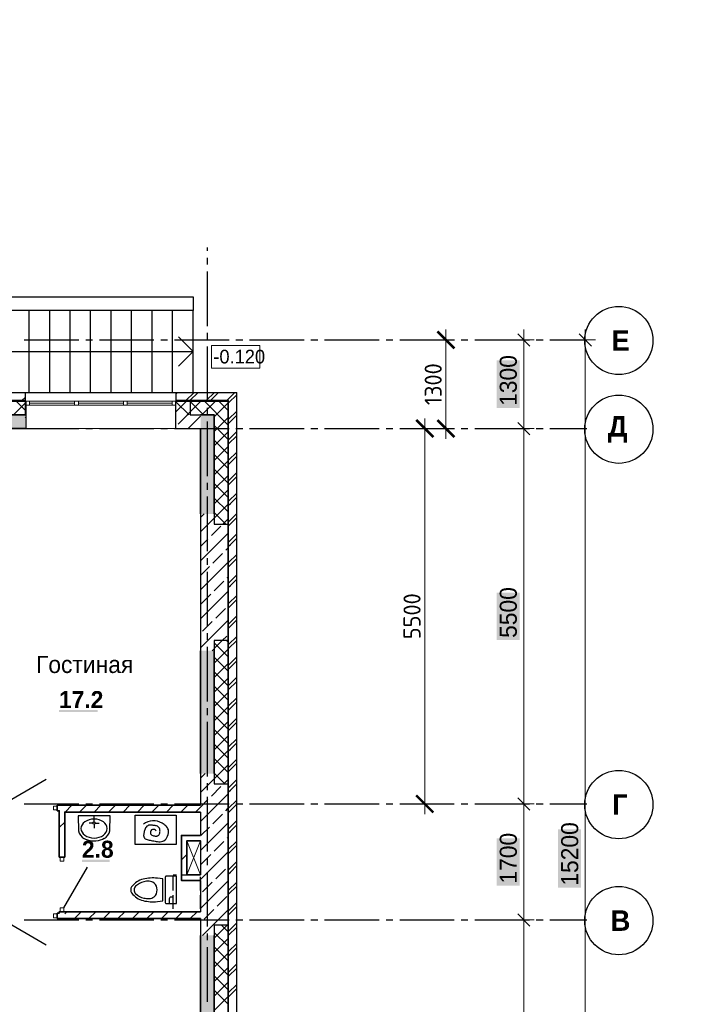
# Model space of a CAD drawing. Header units: millimetres. Extents: x 259029 to 2494469, y -731578 to -57567.
# Tile 234 of 252: x 525796 to 535839, y -607583 to -593156. Entities that reach past the tile are written whole.
import ezdxf
from ezdxf import colors
from ezdxf.entities.mleader import LeaderData, LeaderLine
from ezdxf.math import Vec2, Vec3

# ---------------------------------------------------------------- set-up
doc = ezdxf.new("R2010")
doc.units = ezdxf.units.MM
doc.layers.get('Defpoints').update_dxf_attribs({"color": 140})
for name, color, linetype in [('PDF _Геометрия', 7, 'Continuous'), ('PDF _Сплошная заливка', 7, 'Continuous'), ('PDF _Текст', 7, 'Continuous')]:
    doc.layers.add(name, color=color, linetype=linetype)
for name, color, linetype, lineweight in [('Выноски', 20, 'Continuous', 20), ('РАЗРЕЗЫ', 10, 'Continuous', 60), ('Символы 0.20', 1, 'Continuous', 20)]:
    doc.layers.add(name, color=color, linetype=linetype, lineweight=lineweight)
doc.styles.add('PDF Century Gothic', font='GOTHIC.TTF')
doc.styles.add('PDF Century Gothic Bold', font='GOTHICB.TTF')
doc.styles.add('ГОСТ', font='GOST_Common.ttf')
doc.dimstyles.new('ГОСТ', dxfattribs={"dimscale": 0, "dimtxt": 2.5, "dimasz": 2.5, "dimexe": 1.25, "dimexo": 0.625, "dimtad": 1, "dimdec": 0, "dimtxsty": 'ГОСТ', "dimblk": 'ARCHTICK', "dimcen": 2.5, "dimdle": 1.5, "dimclrd": 256, "dimclre": 256, "dimclrt": 256, "dimadec": 0, "dimazin": 0, "dimtfac": 1, "dimtdec": 0, "dimtmove": 1, "dimatfit": 3, "dimfxl": 2, "dimtfill": 1, "dimlwd": 0, "dimarcsym": 0})

# ---------------------------------------------------------------- blocks, each defined once
blk = doc.blocks.new('_ArchTick')
at = {"color": 0, "linetype": 'ByBlock', "const_width": 0.15}
blk.add_lwpolyline([(-0.5, -0.5), (0.5, 0.5)], dxfattribs=at)
blk = doc.blocks.new('*D106')
at = {"layer": 'Defpoints', "color": 0, "lineweight": -2, "transparency": 16777216}
for p in [(531363, -599147), (531730, -599147), (531363, -604647)]:
    blk.add_point(p, dxfattribs=at)
at = {"layer": 'РАЗРЕЗЫ', "lineweight": 0, "transparency": 16777216}
blk.add_line((531730, -604797), (531730, -598997), dxfattribs=at)
at = {"layer": 'РАЗРЕЗЫ', "lineweight": -2, "transparency": 16777216}
for p, q in [((531425, -599147), (531855, -599147)), ((531425, -604647), (531855, -604647))]:
    blk.add_line(p, q, dxfattribs=at)
at = {"layer": 'РАЗРЕЗЫ', "lineweight": 0, "transparency": 16777216, "xscale": 250, "yscale": 250, "zscale": 250}
for p, rotation in [((531730, -599147), 90), ((531730, -604647), 270)]:
    blk.add_blockref('_ArchTick', p, dxfattribs=dict(at, rotation=rotation))
at = {"layer": 'РАЗРЕЗЫ', "lineweight": 0, "transparency": 16777216, "insert": (531543, -601897), "char_height": 250, "attachment_point": 5, "rotation": 90, "style": 'ГОСТ', "bg_fill": 3, "box_fill_scale": 1.1, "bg_fill_color": 256, "bg_fill_true_color": 13158600, "bg_fill_transparency": 0}
blk.add_mtext('5500', dxfattribs=at)
blk = doc.blocks.new('*D107')
at = {"layer": 'Defpoints', "color": 0, "lineweight": -2, "transparency": 16777216}
for p in [(531855, -597847), (532040, -597847), (531855, -599147)]:
    blk.add_point(p, dxfattribs=at)
at = {"layer": 'РАЗРЕЗЫ', "lineweight": 0, "transparency": 16777216}
blk.add_line((532040, -599297), (532040, -597697), dxfattribs=at)
at = {"layer": 'РАЗРЕЗЫ', "lineweight": -2, "transparency": 16777216}
for p, q in [((531918, -597847), (532165, -597847)), ((531918, -599147), (532165, -599147))]:
    blk.add_line(p, q, dxfattribs=at)
at = {"layer": 'РАЗРЕЗЫ', "lineweight": 0, "transparency": 16777216, "xscale": 250, "yscale": 250, "zscale": 250}
for p, rotation in [((532040, -597847), 90), ((532040, -599147), 270)]:
    blk.add_blockref('_ArchTick', p, dxfattribs=dict(at, rotation=rotation))
at = {"layer": 'РАЗРЕЗЫ', "lineweight": 0, "transparency": 16777216, "insert": (531853, -598497), "char_height": 250, "attachment_point": 5, "rotation": 90, "style": 'ГОСТ', "bg_fill": 3, "box_fill_scale": 1.1, "bg_fill_color": 256, "bg_fill_true_color": 13158600, "bg_fill_transparency": 0}
blk.add_mtext('1300', dxfattribs=at)
blk = doc.blocks.new('_None')
blk = doc.blocks.new('ааапп')
at = {"layer": 'Символы 0.20'}
ml = blk.add_multileader_mtext('Standard', dxfattribs=at)
ml.set_content('2(л.6)', color=256, style='ГОСТ')
ml.set_leader_properties(color=256, linetype='ByLayer', lineweight=-1)
ml.set_arrow_properties(name='NONE')
ml.build(insert=Vec2(0, 0))
ml.multileader.update_dxf_attribs({"text_left_attachment_type": 6, "text_right_attachment_type": 6, "dogleg_length": 0.25, "arrow_head_size": 200, "scale": 100})
ctx = ml.context
ctx.base_point, ctx.scale, ctx.char_height, ctx.arrow_head_size, ctx.landing_gap_size, ctx.plane_origin = Vec3(614087, -580264.1), 100, 250, 200, 25, Vec3(615301.2, -582398.5)
ctx.left_attachment, ctx.right_attachment = 6, 6
notes = []
notes.append((ctx, [(0, (1, 1, 0), (614062, -580264.1), (1, 0), 25, [(0, [(613990.2, -580943.4)], 0, [])])]))
ctx.mtext.insert, ctx.mtext.width, ctx.mtext.flow_direction = Vec3(614112, -579964.1), 792.21, 5
ml = blk.add_multileader_mtext('Standard', dxfattribs=at)
ml.set_content('4(л.6)', color=256, style='ГОСТ')
ml.set_leader_properties(color=256, linetype='ByLayer', lineweight=-1)
ml.set_arrow_properties(name='NONE')
ml.build(insert=Vec2(0, 0))
ml.multileader.update_dxf_attribs({"text_left_attachment_type": 6, "text_right_attachment_type": 6, "dogleg_length": 0.25, "arrow_head_size": 200, "scale": 100})
ctx = ml.context
ctx.base_point, ctx.scale, ctx.char_height, ctx.arrow_head_size, ctx.landing_gap_size, ctx.plane_origin = Vec3(611257.3, -581853.8), 100, 250, 200, 25, Vec3(612471.5, -584006.4)
ctx.left_attachment, ctx.right_attachment = 6, 6
notes.append((ctx, [(0, (1, 1, 0), (611232.3, -581853.8), (1, 0), 25, [(0, [(611050.1, -582506.1)], 0, [])])]))
ctx.mtext.insert, ctx.mtext.width, ctx.mtext.defined_height, ctx.mtext.flow_direction = Vec3(611282.3, -581553.8), 1018.139, 759.8, 5
ml = blk.add_multileader_mtext('Standard', dxfattribs=at)
ml.set_content('2(л.6)', color=256, style='ГОСТ')
ml.set_leader_properties(color=256, linetype='ByLayer', lineweight=-1)
ml.set_arrow_properties(name='NONE')
ml.build(insert=Vec2(0, 0))
ml.multileader.update_dxf_attribs({"text_left_attachment_type": 6, "text_right_attachment_type": 6, "dogleg_length": 0.25, "arrow_head_size": 200, "scale": 100})
ctx = ml.context
ctx.base_point, ctx.scale, ctx.char_height, ctx.arrow_head_size, ctx.landing_gap_size, ctx.plane_origin = Vec3(614087, -583505.6), 100, 250, 200, 25, Vec3(615301.2, -585640.1)
ctx.left_attachment, ctx.right_attachment = 6, 6
notes.append((ctx, [(0, (1, 1, 0), (614062, -583505.6), (1, 0), 25, [(0, [(613990.2, -584185)], 0, [])])]))
ctx.mtext.insert, ctx.mtext.width, ctx.mtext.flow_direction = Vec3(614112, -583205.6), 792.21, 5
ml = blk.add_multileader_mtext('Standard', dxfattribs=at)
ml.set_content('6(л.6)', color=256, style='ГОСТ')
ml.set_leader_properties(color=256, linetype='ByLayer', lineweight=-1)
ml.set_arrow_properties(name='NONE')
ml.build(insert=Vec2(0, 0))
ml.multileader.update_dxf_attribs({"text_left_attachment_type": 6, "text_right_attachment_type": 6, "dogleg_length": 0.25, "arrow_head_size": 200, "scale": 100})
ctx = ml.context
ctx.base_point, ctx.scale, ctx.char_height, ctx.arrow_head_size, ctx.landing_gap_size, ctx.plane_origin = Vec3(614153.7, -586766.3), 100, 250, 200, 25, Vec3(615367.8, -588900.8)
ctx.left_attachment, ctx.right_attachment = 6, 6
notes.append((ctx, [(0, (1, 1, 0), (614128.7, -586766.3), (1, 0), 25, [(0, [(614056.9, -587445.7)], 0, [])])]))
ctx.mtext.insert, ctx.mtext.width, ctx.mtext.flow_direction = Vec3(614178.7, -586466.3), 792.21, 5
for ctx, leaders in notes:
    for number, flags, end, landing, length, lines in leaders:
        leader = LeaderData()
        leader.index, (leader.has_last_leader_line, leader.has_dogleg_vector, leader.attachment_direction) = number, flags
        leader.last_leader_point, leader.dogleg_vector, leader.dogleg_length = Vec3(end), Vec3(landing), length
        for number, points, colour, breaks in lines:
            line = LeaderLine()
            line.index, line.vertices, line.color, line.breaks = number, Vec3.list(points), colors.encode_raw_color(colour), breaks
            leader.lines.append(line)
        ctx.leaders.append(leader)

msp = doc.modelspace()

# ---------------------------------------------------------------- linework, layer by layer
at = {"layer": 'PDF _Геометрия', "lineweight": 25}
for points in [[(528545.7, -596544.4), (528545.7, -596494.5)], [(528545.7, -596744.4), (528545.7, -596644.4)], [(520825.7, -596847.5), (522365.7, -596847.5), (522365.7, -598617.5), (528975.7, -598617.5)], [(528545.7, -597644.4), (528545.7, -596844.4)], [(522365.7, -597217.5), (528335.7, -597217.5), (528335.7, -597417.5), (522365.7, -597417.5)], [(525935.7, -598617.5), (525935.7, -597417.5)], [(526235.7, -598617.5), (526235.7, -597417.5)], [(526535.7, -598617.5), (526535.7, -597417.5)], [(526835.7, -598617.5), (526835.7, -597417.5)], [(527135.7, -598617.5), (527135.7, -597417.5)], [(527435.7, -598617.5), (527435.7, -597417.5)], [(527735.7, -598617.5), (527735.7, -597417.5)], [(528035.7, -598617.5), (528035.7, -597417.5)], [(528335.7, -598617.5), (528335.7, -597417.5)], [(525862.7, -597847.5), (526662.7, -597847.5)], [(526762.7, -597847.5), (526862.7, -597847.5)], [(526962.7, -597847.5), (527762.7, -597847.5)], [(527862.7, -597847.5), (527962.7, -597847.5)], [(528062.7, -597847.5), (528862.7, -597847.5)], [(528120.9, -598232.3), (528335.7, -598017.5), (528120.9, -597802.7)], [(528545.7, -597844.4), (528545.7, -597744.4)], [(528962.7, -597847.5), (529062.7, -597847.5)], [(529162.7, -597847.5), (529962.7, -597847.5)], [(530062.7, -597847.5), (530162.7, -597847.5)], [(530262.7, -597847.5), (531062.7, -597847.5)], [(531162.7, -597847.5), (531262.7, -597847.5)], [(531362.7, -597847.5), (532162.7, -597847.5)], [(532262.7, -597847.5), (532362.7, -597847.5)], [(532462.7, -597847.5), (533262.7, -597847.5)], [(533362.7, -597847.5), (533462.7, -597847.5)], [(533562.7, -597847.5), (534105, -597847.5)], [(528545.7, -598744.4), (528545.7, -597944.4)], [(523535.7, -598017.5), (528335.7, -598017.5)], [(525675.7, -613577.5), (525675.7, -612377.5), (528975.7, -612377.5), (528975.7, -598617.5)], [(525829.6, -598737.5), (525876, -598691.1)], [(525876, -598617.5), (525876, -598747.5)], [(528085.7, -598641.3), (528109.6, -598617.5)], [(528085.7, -598617.5), (528085.7, -598747.5)], [(528229.6, -598737.5), (528349.6, -598617.5)], [(528289.5, -598737.5), (528409.5, -598617.5)], [(528529.6, -598737.5), (528649.6, -598617.5)], [(528589.5, -598737.5), (528709.5, -598617.5)], [(528829.5, -598737.5), (528949.6, -598617.5)], [(528855.7, -598771.3), (528975.7, -598651.3)], [(525876, -598737.5), (524425.7, -598737.5)], [(524425.7, -598747.5), (525876, -598747.5)], [(527265.7, -612257.5), (528855.7, -612257.5), (528855.7, -598737.5), (528085.7, -598737.5)], [(528085.7, -598747.5), (528845.7, -598747.5), (528845.7, -612247.5), (528295.7, -612247.5)], [(528545.7, -598944.4), (528545.7, -598844.4)], [(528855.7, -599011.3), (528975.7, -598891.3)], [(528882.7, -599044.4), (528975.7, -598951.3)], [(525862.7, -599147.5), (526662.7, -599147.5)], [(526762.7, -599147.5), (526862.7, -599147.5)], [(526962.7, -599147.5), (527762.7, -599147.5)], [(527862.7, -599147.5), (527962.7, -599147.5)], [(528062.7, -599147.5), (528862.7, -599147.5)], [(528545.7, -599844.4), (528545.7, -599044.4)], [(528855.7, -599071.3), (528882.7, -599044.4)], [(528962.7, -599147.5), (529062.7, -599147.5)], [(529162.7, -599147.5), (529962.7, -599147.5)], [(530062.7, -599147.5), (530162.7, -599147.5)], [(530262.7, -599147.5), (531062.7, -599147.5)], [(531162.7, -599147.5), (531262.7, -599147.5)], [(531362.7, -599147.5), (532162.7, -599147.5)], [(532262.7, -599147.5), (532362.7, -599147.5)], [(532462.7, -599147.5), (533262.7, -599147.5)], [(533362.7, -599147.5), (533462.7, -599147.5)], [(533562.7, -599147.5), (534105, -599147.5)], [(528855.7, -599311.3), (528975.7, -599191.3)], [(528855.7, -599371.3), (528975.7, -599251.3)], [(528855.7, -599611.3), (528975.7, -599491.3)], [(528855.7, -599671.3), (528882.7, -599644.4), (528975.7, -599551.3)], [(528855.7, -599911.3), (528975.7, -599791.3)], [(528855.7, -599971.3), (528975.7, -599851.3)], [(528545.7, -600044.4), (528545.7, -599944.4)], [(528545.7, -600944.4), (528545.7, -600144.4)], [(528855.7, -600211.3), (528975.7, -600091.3)], [(528855.7, -600271.3), (528882.7, -600244.4), (528975.7, -600151.3)], [(528855.7, -600511.3), (528975.7, -600391.3)], [(528855.7, -600571.3), (528975.7, -600451.3)], [(528855.7, -600811.3), (528975.7, -600691.3)], [(528855.7, -600871.3), (528882.7, -600844.4), (528975.7, -600751.3)], [(528855.7, -601111.3), (528975.7, -600991.3)], [(528545.7, -601144.4), (528545.7, -601044.4)], [(528855.7, -601171.3), (528975.7, -601051.3)], [(528545.7, -602044.4), (528545.7, -601244.4)], [(528855.7, -601411.3), (528975.7, -601291.3)], [(528855.7, -601471.3), (528882.7, -601444.4), (528975.7, -601351.3)], [(528855.7, -601711.3), (528975.7, -601591.3)], [(528855.7, -601771.3), (528975.7, -601651.3)], [(528855.7, -602011.3), (528975.7, -601891.3)], [(528855.7, -602071.3), (528882.7, -602044.4), (528975.7, -601951.3)], [(528545.7, -602244.4), (528545.7, -602144.4)], [(528855.7, -602311.3), (528975.7, -602191.3)], [(528855.7, -602371.3), (528975.7, -602251.3)], [(528545.7, -603144.4), (528545.7, -602344.4)], [(528855.7, -602611.3), (528975.7, -602491.3)], [(528855.7, -602671.3), (528882.7, -602644.4), (528975.7, -602551.3)], [(528855.7, -602911.3), (528975.7, -602791.3)], [(528855.7, -602971.3), (528975.7, -602851.3)], [(528855.7, -603211.3), (528975.7, -603091.3)], [(528855.7, -603271.3), (528882.7, -603244.4), (528975.7, -603151.3)], [(528545.7, -603344.4), (528545.7, -603244.4)], [(528545.7, -604244.4), (528545.7, -603444.4)], [(528855.7, -603511.3), (528975.7, -603391.3)], [(528855.7, -603571.3), (528975.7, -603451.3)], [(528855.7, -603811.3), (528975.7, -603691.3)], [(528882.7, -603844.4), (528975.7, -603751.3)], [(528855.7, -603871.3), (528882.7, -603844.4)], [(528855.7, -604111.3), (528975.7, -603991.3)], [(528855.7, -604171.3), (528975.7, -604051.3)], [(525501.4, -604679.5), (526183.9, -604285.5)], [(528545.7, -604444.4), (528545.7, -604344.4)], [(528855.7, -604411.3), (528975.7, -604291.3)], [(528855.7, -604471.3), (528882.7, -604444.4), (528975.7, -604351.3)], [(528545.7, -605344.4), (528545.7, -604544.4)], [(528855.7, -604711.3), (528975.7, -604591.3)], [(525862.7, -604647.5), (526662.7, -604647.5)], [(526762.7, -604647.5), (526862.7, -604647.5)], [(526962.7, -604647.5), (527762.7, -604647.5)], [(527862.7, -604647.5), (527962.7, -604647.5)], [(528062.7, -604647.5), (528862.7, -604647.5)], [(528855.7, -604771.3), (528975.7, -604651.3)], [(528962.7, -604647.5), (529062.7, -604647.5)], [(529162.7, -604647.5), (529962.7, -604647.5)], [(530062.7, -604647.5), (530162.7, -604647.5)], [(530262.7, -604647.5), (531062.7, -604647.5)], [(531162.7, -604647.5), (531262.7, -604647.5)], [(531362.7, -604647.5), (532162.7, -604647.5)], [(532262.7, -604647.5), (532362.7, -604647.5)], [(532462.7, -604647.5), (533262.7, -604647.5)], [(533362.7, -604647.5), (533462.7, -604647.5)], [(533562.7, -604647.5), (534105, -604647.5)], [(527116.7, -605040.9), (527120.2, -604820.4), (526652.4, -604820.4)], [(526652.4, -604820.4), (526655.8, -605040.9)], [(526869.1, -604927.6), (526812.4, -604927.6)], [(526886.3, -604910.4), (526886.3, -604820.4)], [(526903.5, -604927.6), (526960.2, -604927.6)], [(528855.7, -605011.3), (528975.7, -604891.3)], [(526886.3, -604944.8), (526886.3, -605001.5)], [(528855.7, -605071.3), (528882.7, -605044.4), (528975.7, -604951.3)], [(528855.7, -605311.3), (528975.7, -605191.3)], [(528855.7, -605371.3), (528975.7, -605251.3)], [(528545.7, -605544.4), (528545.7, -605444.4)], [(528855.7, -605611.3), (528975.7, -605491.3)], [(526443.7, -606171.5), (526787.7, -605575.7)], [(528545.7, -606444.4), (528545.7, -605644.4)], [(528855.7, -605671.3), (528882.7, -605644.4)], [(528882.7, -605644.4), (528975.7, -605551.3)], [(528045.7, -605687.5), (528092.7, -605687.5)], [(528045.7, -605914.4), (528045.7, -605714.4)], [(528162.7, -605687.5), (528362.7, -605687.5)], [(528432.7, -605687.5), (528445.7, -605687.5)], [(528445.7, -605914.4), (528445.7, -605714.4)], [(528855.7, -605911.3), (528975.7, -605791.3)], [(528855.7, -605971.3), (528975.7, -605851.3)], [(528045.7, -606184.4), (528045.7, -605984.4)], [(528445.7, -606184.4), (528445.7, -605984.4)], [(528045.7, -606227.3), (528092.7, -606227.3)], [(528162.7, -606227.3), (528362.7, -606227.3)], [(528432.7, -606227.3), (528445.7, -606227.3)], [(528855.7, -606211.3), (528975.7, -606091.3)], [(528855.7, -606271.3), (528882.7, -606244.4), (528975.7, -606151.3)], [(525501.4, -606315.5), (526183.9, -606709.5)], [(525862.7, -606347.5), (526662.7, -606347.5)], [(526762.7, -606347.5), (526862.7, -606347.5)], [(526962.7, -606347.5), (527762.7, -606347.5)], [(527862.7, -606347.5), (527962.7, -606347.5)], [(528062.7, -606347.5), (528862.7, -606347.5)], [(528962.7, -606347.5), (529062.7, -606347.5)], [(529162.7, -606347.5), (529962.7, -606347.5)], [(530062.7, -606347.5), (530162.7, -606347.5)], [(530262.7, -606347.5), (531062.7, -606347.5)], [(531162.7, -606347.5), (531262.7, -606347.5)], [(531362.7, -606347.5), (532162.7, -606347.5)], [(532262.7, -606347.5), (532362.7, -606347.5)], [(532462.7, -606347.5), (533262.7, -606347.5)], [(533362.7, -606347.5), (533462.7, -606347.5)], [(533562.7, -606347.5), (534105, -606347.5)], [(528855.7, -606511.3), (528975.7, -606391.3)], [(528855.7, -606571.3), (528975.7, -606451.3)], [(528545.7, -606644.4), (528545.7, -606544.4)], [(528545.7, -607544.4), (528545.7, -606744.4)], [(528855.7, -606811.3), (528975.7, -606691.3)], [(528855.7, -606871.3), (528882.7, -606844.4), (528975.7, -606751.3)], [(528855.7, -607111.3), (528975.7, -606991.3)], [(528855.7, -607171.3), (528975.7, -607051.3)], [(528855.7, -607411.3), (528975.7, -607291.3)], [(528882.7, -607444.4), (528975.7, -607351.3)], [(528855.7, -607471.3), (528882.7, -607444.4)]]:
    msp.add_lwpolyline(points, dxfattribs=at)
at = {"layer": 'PDF _Геометрия', "lineweight": 13}
for points in [[(533031.2, -597847.5), (533181.2, -597847.5), (533181.2, -597697.5)], [(533931.2, -597847.5), (534081.2, -597847.5), (534081.2, -597697.5)], [(533181.2, -597847.5), (533331.2, -597847.5)], [(533181.2, -599147.5), (533181.2, -597847.5)], [(534231.2, -597847.5), (534081.2, -597847.5), (534081.2, -613047.5), (534231.2, -613047.5)], [(525705, -598947.5), (525876, -598776.5)], [(525876, -598879.6), (525743.9, -598747.5)], [(525941.7, -598747.5), (528029.7, -598747.5)], [(525941.7, -598775.5), (526600.4, -598775.5)], [(525941.7, -598803.5), (528029.7, -598803.5)], [(526656.4, -598775.5), (527315.1, -598775.5)], [(527371.1, -598775.5), (528029.7, -598775.5)], [(528085.7, -598900.2), (528238.4, -598747.5)], [(528277.3, -598947.5), (528085.7, -598755.9)], [(528250.5, -598947.5), (528450.5, -598747.5)], [(528489.5, -598947.5), (528289.5, -598747.5)], [(528462.7, -598947.5), (528662.7, -598747.5)], [(528845.7, -599091.6), (528501.6, -598747.5)], [(528645.7, -598976.6), (528845.7, -598776.6)], [(528845.7, -598879.5), (528713.7, -598747.5)], [(528645.7, -599188.7), (528845.7, -598988.7)], [(525885.4, -599147.5), (528085.4, -599147.5)], [(528845.7, -599303.8), (528645.7, -599103.8)], [(533331.2, -599147.5), (533181.2, -599147.5), (533031.2, -599147.5)], [(533181.2, -599147.5), (533181.2, -604647.5), (533331.2, -604647.5)], [(528645.7, -599400.8), (528845.7, -599200.8)], [(528845.7, -599515.9), (528645.7, -599315.9)], [(528645.7, -599612.9), (528845.7, -599412.9)], [(528845.7, -599728), (528645.7, -599528)], [(528645.7, -599825.1), (528845.7, -599625.1)], [(528845.7, -599940.2), (528645.7, -599740.2)], [(528645.7, -600037.2), (528845.7, -599837.2)], [(528845.7, -600152.3), (528645.7, -599952.3)], [(528645.7, -600249.3), (528845.7, -600049.3)], [(528845.7, -600364.4), (528645.7, -600164.4)], [(528645.7, -600461.5), (528845.7, -600261.5)], [(528816.7, -600547.5), (528645.7, -600376.6)], [(528771.9, -600547.5), (528845.7, -600473.6)], [(528645.7, -602370.7), (528763.9, -602252.5)], [(528845.7, -602485.8), (528645.7, -602285.8)], [(528845.7, -602273.6), (528824.6, -602252.5)], [(528645.7, -602582.8), (528845.7, -602382.8)], [(528845.7, -602697.9), (528645.7, -602497.9)], [(528645.7, -602794.9), (528845.7, -602594.9)], [(528845.7, -602910), (528645.7, -602710)], [(528645.7, -603007.1), (528845.7, -602807.1)], [(528845.7, -603122.1), (528645.7, -602922.1)], [(528645.7, -603219.2), (528845.7, -603019.2)], [(528845.7, -603334.3), (528645.7, -603134.3)], [(528645.7, -603431.3), (528845.7, -603231.3)], [(528845.7, -603546.4), (528645.7, -603346.4)], [(528645.7, -603643.5), (528845.7, -603443.5)], [(528845.7, -603758.5), (528645.7, -603558.5)], [(528645.7, -603855.6), (528845.7, -603655.6)], [(528845.7, -603970.7), (528645.7, -603770.7)], [(528645.7, -604067.7), (528845.7, -603867.7)], [(528845.7, -604182.8), (528645.7, -603982.8)], [(528645.7, -604279.9), (528845.7, -604079.9)], [(528803.3, -604352.5), (528645.7, -604194.9)], [(528785.2, -604352.5), (528845.7, -604292)], [(533181.2, -611847.5), (533181.2, -606347.5), (533181.2, -604647.5), (533031.2, -604647.5)], [(533331.2, -606347.5), (533181.2, -606347.5), (533031.2, -606347.5)], [(528645.7, -606613.3), (528836.6, -606422.5)], [(528845.7, -606516.3), (528752, -606422.5)], [(528845.7, -606728.4), (528645.7, -606528.4)], [(528645.7, -606825.4), (528845.7, -606625.4)], [(528845.7, -606940.5), (528645.7, -606740.5)], [(528645.7, -607037.6), (528845.7, -606837.6)], [(528845.7, -607152.7), (528645.7, -606952.7)], [(528645.7, -607249.7), (528845.7, -607049.7)], [(528845.7, -607364.8), (528645.7, -607164.8)], [(528645.7, -607461.8), (528845.7, -607261.8)], [(528845.7, -607576.9), (528645.7, -607376.9)], [(528645.7, -607674), (528845.7, -607474)]]:
    msp.add_lwpolyline(points, dxfattribs=at)
at = {"layer": 'PDF _Геометрия', "lineweight": 35}
for points in [[(533271.2, -597937.5), (533091.2, -597757.5)], [(534171.2, -597937.5), (533991.2, -597757.5)], [(525875.4, -598947.5), (524425.4, -598947.5), (524425.4, -599147.5), (525245.4, -599147.5), (525245.4, -602387.5), (525245.4, -602467.5), (525245.4, -602887.5)], [(528645.4, -600397.5), (528645.4, -598947.5), (528445.4, -598947.5)], [(525145.4, -602967.5), (525245.4, -602967.5), (525245.4, -604667.5), (525245.4, -604747.5), (525445.4, -604747.5), (525445.4, -604667.5), (525325.4, -604667.5), (525325.4, -599147.5), (525875.4, -599147.5)], [(528445.4, -599147.5), (528445.4, -600397.5)], [(533271.2, -599237.5), (533091.2, -599057.5)], [(528445.4, -602402.5), (528445.4, -604202.5)], [(528645.4, -604202.5), (528645.4, -602402.5)], [(533271.2, -604737.5), (533091.2, -604557.5)], [(526375.4, -605427.5), (526375.4, -604747.5), (526345.4, -604747.5), (526345.4, -604667.5), (526455.4, -604667.5), (528445.4, -604667.5)], [(526455.4, -605427.5), (526455.4, -604767.5), (528445.4, -604767.5)], [(526461, -604767.5), (526561, -604667.5)], [(526673.2, -604767.5), (526773.2, -604667.5)], [(526885.3, -604767.5), (526985.3, -604667.5)], [(527097.4, -604767.5), (527197.4, -604667.5)], [(527309.6, -604767.5), (527409.6, -604667.5)], [(527521.7, -604767.5), (527621.7, -604667.5)], [(527733.8, -604767.5), (527833.8, -604667.5)], [(527946, -604767.5), (528046, -604667.5)], [(528158.1, -604767.5), (528258.1, -604667.5)], [(528370.2, -604767.5), (528445.7, -604692)], [(526375.7, -604994.2), (526455.7, -604914.2)], [(528445.4, -605107.6), (528165.4, -605107.6), (528165.4, -605187.6), (528165.4, -605767.6), (528245.4, -605767.6), (528445.4, -605767.6)], [(528445.4, -605687.6), (528245.4, -605687.6), (528245.4, -605187.6), (528445.4, -605187.6)], [(528445.1, -605187.6), (528450.7, -605182)], [(526455.4, -605427.5), (526375.4, -605427.5)], [(528165.7, -605467), (528245.7, -605387)], [(528430.7, -605767.6), (528450.7, -605747.6)], [(526345.4, -606247.5), (526375.4, -606247.5), (526375.4, -606227.5), (526455.4, -606227.5)], [(528445.4, -606227.5), (526455.4, -606227.5)], [(526455.7, -606257.7), (526486, -606227.5)], [(526598.1, -606327.5), (526698.1, -606227.5)], [(526810.2, -606327.5), (526910.2, -606227.5)], [(527022.4, -606327.5), (527122.4, -606227.5)], [(527234.5, -606327.5), (527334.5, -606227.5)], [(527446.6, -606327.5), (527546.6, -606227.5)], [(527658.8, -606327.5), (527758.8, -606227.5)], [(527870.9, -606327.5), (527970.9, -606227.5)], [(528083, -606327.5), (528183, -606227.5)], [(528295.2, -606327.5), (528395.2, -606227.5)], [(526345.4, -606327.5), (526345.4, -606247.5)], [(526345.4, -606327.5), (526375.4, -606327.5), (526455.4, -606327.5), (528445.4, -606327.5)], [(533271.2, -606437.5), (533091.2, -606257.5)], [(528445.4, -606572.5), (528445.4, -608372.5)], [(528645.4, -608372.5), (528645.4, -606572.5)]]:
    msp.add_lwpolyline(points, dxfattribs=at)
at = {"layer": 'PDF _Геометрия', "lineweight": 18}
for points in [[(528604.9, -598263.7), (529316.1, -598263.7), (529316.1, -597930.4), (528604.9, -597930.4)], [(528245.7, -605187.6), (528445.5, -605187.6), (528445.5, -605687.6), (528245.7, -605687.6)]]:
    msp.add_lwpolyline(points, close=True, dxfattribs=at)
at = {"layer": 'PDF _Геометрия', "color": 9, "lineweight": 25, "true_color": 0xc8c8a0}
for points in [[(525885.4, -598747.5), (525875.4, -598747.5), (525875.4, -598947.5)], [(525885.4, -598747.5), (525885.4, -598803.5), (525885.4, -599147.5)], [(528085.4, -599147.5), (528085.4, -598803.5), (528085.4, -598747.5)], [(528295.4, -598747.5), (528085.4, -598747.5)], [(528085.7, -598900.2), (528238.4, -598747.5)], [(528295.4, -598747.5), (528295.4, -598947.5), (528445.4, -598947.5)], [(525875.7, -598988.8), (525885.7, -598978.8)], [(528115.4, -599082.6), (528256.9, -598941.2)], [(528262.7, -599147.5), (528445.7, -598964.4)], [(525875.4, -599147.5), (525885.4, -599147.5)], [(528085.4, -599147.5), (528445.4, -599147.5)], [(528445.4, -600397.5), (528445.4, -602402.5)], [(528445.7, -600449.3), (528497.6, -600397.5)], [(528645.4, -600397.5), (528645.4, -600547.5), (528845.4, -600547.5), (528845.4, -602252.5), (528645.4, -602252.5), (528645.4, -602402.5)], [(528445.7, -600661.5), (528645.7, -600461.5)], [(528603.3, -600716), (528744.8, -600574.6)], [(528445.7, -601085.7), (528845.7, -600685.7)], [(528445.7, -600873.6), (528553.8, -600765.5)], [(528624.6, -601119.1), (528766, -600977.6)], [(528815.5, -600928.1), (528845.7, -600897.9)], [(528445.7, -601510), (528845.7, -601110)], [(528445.7, -601297.9), (528575.1, -601168.6)], [(528836.7, -601331.2), (528845.7, -601322.1)], [(528645.8, -601522.1), (528787.2, -601380.7)], [(528445.7, -601934.3), (528845.7, -601534.3)], [(528454.9, -601713), (528596.3, -601571.6)], [(528667, -601925.2), (528808.4, -601783.7)], [(528445.7, -602358.5), (528845.7, -601958.5)], [(528476.1, -602116.1), (528617.5, -601974.7)], [(528763.9, -602252.5), (528829.6, -602186.8)], [(528613.9, -602402.5), (528638.7, -602377.7)], [(528445.4, -604202.5), (528445.4, -604667.5)], [(528445.7, -604267.7), (528511, -604202.5)], [(528645.4, -604202.5), (528645.4, -604352.5), (528845.4, -604352.5), (528845.4, -606422.5)], [(528445.7, -604479.9), (528645.7, -604279.9)], [(528603.3, -604534.4), (528744.8, -604393)], [(528445.7, -604904.1), (528845.7, -604504.1)], [(528445.7, -604692), (528553.8, -604583.9)], [(528445.4, -604767.5), (528445.4, -605107.6)], [(528815.5, -604746.5), (528845.7, -604716.2)], [(528445.7, -605328.4), (528845.7, -604928.4)], [(528624.6, -604937.4), (528766, -604796)], [(528450.7, -605111.2), (528575.1, -604986.9)], [(528445.4, -605187.6), (528445.4, -605687.6)], [(528645.8, -605340.5), (528787.2, -605199.1)], [(528836.7, -605149.6), (528845.7, -605140.5)], [(528450.7, -605747.6), (528845.7, -605352.6)], [(528454.9, -605531.4), (528596.3, -605390)], [(528667, -605743.5), (528808.4, -605602.1)], [(528445.4, -605767.6), (528445.4, -606227.5)], [(528445.7, -606176.9), (528845.7, -605776.9)], [(528476.1, -605934.5), (528617.5, -605793)], [(528688.2, -606146.6), (528829.6, -606005.2)], [(528474.4, -606572.5), (528845.7, -606201.2)], [(528497.3, -606337.5), (528638.7, -606196.1)], [(528445.4, -606327.5), (528445.4, -606572.5)], [(528445.7, -606389), (528447.8, -606387)], [(528845.4, -606422.5), (528645.4, -606422.5), (528645.4, -606572.5)], [(528836.6, -606422.5), (528845.7, -606413.3)]]:
    msp.add_lwpolyline(points, dxfattribs=at)
at = {"layer": 'PDF _Геометрия', "lineweight": 13}
for points in [[(525885.7, -598803.5), (525941.7, -598803.5), (525941.7, -598747.5), (525885.7, -598747.5)], [(526600.4, -598803.5), (526656.4, -598803.5), (526656.4, -598747.5), (526600.4, -598747.5)], [(527315.1, -598803.5), (527371.1, -598803.5), (527371.1, -598747.5), (527315.1, -598747.5)], [(528085.7, -598803.5), (528029.7, -598803.5), (528029.7, -598747.5), (528085.7, -598747.5)], [(526345.4, -604679.5), (526289.4, -604679.5), (526289.4, -604735.5), (526345.4, -604735.5)], [(526443.4, -605427.5), (526443.4, -605483.5), (526387.4, -605483.5), (526387.4, -605427.5)], [(526443.4, -606171.5), (526443.4, -606227.5), (526387.4, -606227.5), (526387.4, -606171.5)], [(526289.4, -606315.5), (526345.4, -606315.5), (526345.4, -606259.5), (526289.4, -606259.5)]]:
    msp.add_lwpolyline(points, close=True, dxfattribs=at)
at = {"layer": 'PDF _Геометрия', "lineweight": 25}
msp.add_lwpolyline([(528089.9, -605239.9), (527489.6, -605239.9), (527489.6, -604810.3), (528089.9, -604810.3)], close=True, dxfattribs=at)
for points in [[(527795.4, -605041.8, 1.5676731), (527748.6, -605110.4), (527754.8, -605112), (527761.1, -605113.5), (527767.4, -605114.9), (527772.9, -605115.9), (527778.3, -605116.9), (527783.7, -605117.7), (527789, -605118.3), (527794.1, -605118.6), (527800.3, -605118.6), (527806.3, -605118), (527812, -605116.8), (527817.4, -605114.9), (527825.7, -605109.8), (527832.9, -605102.7), (527839, -605094), (527843.9, -605083.9), (527846.9, -605075.2), (527849.2, -605066), (527850.7, -605056.5), (527851.4, -605047), (527851.2, -605037.5), (527850.7, -605031.4), (527849.7, -605025.4), (527848.4, -605019.5), (527846.8, -605013.9), (527844.8, -605008.5), (527841.8, -605002.1), (527838.3, -604996.2), (527834.3, -604990.8), (527829.8, -604985.9), (527821.6, -604979.3), (527812.3, -604974.2), (527802.1, -604970.1), (527791.3, -604967.1), (527782.1, -604965.2), (527772.7, -604963.6), (527763.2, -604962.3), (527753.5, -604961.2), (527743.8, -604960.1), (527737.3, -604959.4), (527730.9, -604958.7), (527724.6, -604958), (527718.4, -604957.5), (527712.2, -604957.2), (527704.7, -604957.1), (527697.5, -604957.5), (527690.5, -604958.5), (527683.8, -604960.1), (527671, -604966), (527659.6, -604974.8), (527649.5, -604986.1), (527640.7, -604999.6), (527634.5, -605011.5), (527629.1, -605024.3), (527624.4, -605037.7), (527620.4, -605051.5), (527617, -605065.4), (527615.4, -605073.2), (527614, -605081), (527612.9, -605088.6), (527612.1, -605096.1), (527611.7, -605103.4), (527611.8, -605112.2), (527612.6, -605120.5), (527614.4, -605128.3), (527617, -605135.4), (527624.7, -605147), (527635.6, -605156.4), (527649.2, -605163.9), (527665, -605169.9), (527678.8, -605173.9), (527693.5, -605177.2), (527708.6, -605180.2), (527724, -605183), (527739.5, -605185.8), (527759, -605189.5), (527778.1, -605193.2), (527796.7, -605196.5), (527814.7, -605199.2), (527832.2, -605201), (527853.1, -605201.5), (527873.1, -605199.5), (527891.9, -605194.5), (527909.5, -605185.8), (527925.7, -605173.1), (527940.4, -605157), (527953, -605138.1), (527963.3, -605117.3), (527970.9, -605095.2), (527975.4, -605072.6), (527976.5, -605050.3), (527973.7, -605028.9), (527968, -605011.3), (527959.4, -604995), (527948.2, -604979.9), (527934.9, -604966.1), (527923, -604956), (527910.1, -604946.6), (527896.5, -604937.9), (527882.3, -604930, 0.3156234), (527608.4, -604942.9)], [(527035.2, -605151.9, -0.1390912), (526912.5, -605191.4), (526860.1, -605191.4, -0.1390909), (526737.3, -605151.9)], [(527809.6, -605905.5, 0.2289133), (527764.9, -605805.7, 0.1585897), (527690.7, -605778.9, 0.0680021), (527613.9, -605786.4, 0.1474666), (527493.8, -605853.5, 0.1953311), (527472.3, -605906.3, 0.1953311), (527493.8, -605959.1)], [(527493.8, -605959.1, 0.1478348), (527613.9, -606026.2, 0.067999), (527690.7, -606033.9, 0.1585906), (527764.9, -606006.9, 0.2289133), (527809.6, -605907.1)], [(528045.7, -606107.7), (528045.7, -606035.6, 0.414224), (528023.7, -606013.6), (528009.1, -606013.6, 0.414224), (527987.1, -606035.6), (527987.1, -606107.7)]]:
    msp.add_lwpolyline(points, format="xyb", dxfattribs=at)
at = {"layer": 'PDF _Геометрия', "lineweight": 18}
for points in [[(528445.5, -605187.6), (528245.7, -605687.6)], [(528445.5, -605687.6), (528245.7, -605187.6)]]:
    msp.add_lwpolyline(points, dxfattribs=at)
at = {"layer": 'PDF _Геометрия', "lineweight": 25}
for points in [[(527435.6, -605860.8, 0.1387623), (527422.7, -605906.3, 0.1387667), (527435.6, -605951.8, 0.1708927), (527605.7, -606063.6, 0.0889752), (527813, -606077.6), (527894.5, -606067.2), (527894.6, -605745.4), (527813, -605735, 0.0889737), (527605.7, -605749, 0.1708913)], [(527928.5, -605719.5), (527928.5, -606093.1, 0.4142247), (527943.2, -606107.7), (528092.8, -606107.7), (528092.8, -605704.8), (527943.2, -605704.8, 0.4142247)]]:
    msp.add_lwpolyline(points, format="xyb", close=True, dxfattribs=at)
for centre, radius in [((534572.4, -597856.5), 500), ((534572.4, -599156.5), 500), ((534572.4, -604656.5), 500), ((526886.3, -604927.6), 17.2), ((534572.4, -606356.5), 500)]:
    msp.add_circle(centre, radius, dxfattribs=at)
for points in [[(526886.3, -604868.9), (526780.1, -604868.9), (526694.1, -604931.1), (526694.1, -605007.9)], [(527078.5, -605007.9), (527078.5, -604931.1), (526992.4, -604868.9), (526886.3, -604868.9)], [(526655.8, -605040.9), (526666.9, -605089.5), (526696.7, -605130.2), (526737.3, -605151.9)], [(526694.1, -605007.9), (526694.1, -605084.6), (526780.1, -605146.9), (526886.3, -605146.9)], [(526886.3, -605146.9), (526992.4, -605146.9), (527078.5, -605084.6), (527078.5, -605007.9)], [(527035.2, -605151.9), (527075.9, -605130.2), (527105.7, -605089.5), (527116.7, -605040.9)]]:
    msp.add_open_spline(points, degree=3, dxfattribs=at)
at = {"layer": 'PDF _Сплошная заливка', "color": 7, "lineweight": 13, "true_color": 0xffffff, "transparency": 33554559}
for points in [[(533118.7, -598845.6), (533118.7, -598149.5), (532781.2, -598845.6), (532781.2, -598149.5)], [(533118.7, -602245.6), (533118.7, -601549.4), (532781.2, -602245.6), (532781.2, -601549.4)], [(534018.7, -605875.9), (534018.7, -605019.1), (533681.2, -605875.9), (533681.2, -605019.1)], [(533118.7, -605845.6), (533118.7, -605149.4), (532781.2, -605845.6), (532781.2, -605149.4)]]:
    msp.add_solid(points, dxfattribs=at)
at = {"layer": 'PDF _Сплошная заливка', "color": 7, "lineweight": 25, "true_color": 0xf1f1f1, "transparency": 33554559}
for points in [[(524425.7, -599147.5), (525875.7, -599147.5), (524425.7, -598947.5), (525875.7, -598947.5)], [(528645.7, -600397.5), (528645.7, -598947.5), (528445.7, -600397.5), (528445.7, -598947.5)], [(528645.7, -604202.5), (528645.7, -602402.5), (528445.7, -604202.5), (528445.7, -602402.5)], [(528645.7, -608372.5), (528645.7, -606572.5), (528445.7, -608372.5), (528445.7, -606572.5)]]:
    msp.add_solid(points, dxfattribs=at)
at = {"layer": 'PDF _Сплошная заливка', "lineweight": 25, "transparency": 33554559}
for points in [[(526371.2, -603300.8), (526939.7, -603300.8), (526371.2, -603269.5), (526939.7, -603269.5)], [(526707.6, -605496.7), (527113.7, -605496.7), (526707.6, -605465.4), (527113.7, -605465.4)]]:
    msp.add_solid(points, dxfattribs=at)

# ---------------------------------------------------------------- texts
at = {"layer": 'PDF _Текст', "attachment_point": 7}
for s, insert, char_height, style in [('Е', (534464.6, -598006.6), 300, 'PDF Century Gothic Bold'), ('-0.120', (528632.7, -598195.4), 200, 'PDF Century Gothic'), ('Д', (534412.1, -599351.4), 300, 'PDF Century Gothic Bold'), ('Гостиная', (526034.4, -602732), 250, 'PDF Century Gothic'), ('17.2', (526371.2, -603243.5), 250, 'PDF Century Gothic Bold'), ('Г', (534474.6, -604806.5), 300, 'PDF Century Gothic Bold'), ('2.8', (526707.6, -605439.4), 250, 'PDF Century Gothic Bold'), ('В', (534452.1, -606506.5), 300, 'PDF Century Gothic Bold')]:
    msp.add_mtext(s, dxfattribs=dict(at, insert=insert, char_height=char_height, style=style))
at = {"layer": 'PDF _Текст', "char_height": 250, "attachment_point": 7, "rotation": 90, "style": 'PDF Century Gothic'}
for s, insert in [('1300', (533081.2, -598814.3)), ('5500', (533081.2, -602214.3)), ('15200', (533981.2, -605844.7)), ('1700', (533081.2, -605814.3))]:
    msp.add_mtext(s, dxfattribs=dict(at, insert=insert))

# ---------------------------------------------------------------- next in the draw order: dimensions: what is measured, and where the dimension line sits
at = {"layer": 'РАЗРЕЗЫ', "color": 2, "lineweight": 0}
dim = msp.add_linear_dim(base=(531730.2, -599147.5), p1=(531362.7, -604647.5), p2=(531362.7, -599147.5), angle=90, dimstyle='ГОСТ', override={"dimscale": 100, "dimtix": 0, "dimtofl": 1, "dimtmove": 1, "dimatfit": 3}, dxfattribs=at)
dim.commit()
dim.dimension.update_dxf_attribs({"geometry": '*D106', "text_midpoint": (531542.7, -601897.5)})

# ---------------------------------------------------------------- next in the draw order: dimensions: what is measured, and where the dimension line sits
dim = msp.add_linear_dim(base=(532040.3, -597847.5), p1=(531855.2, -599147.5), p2=(531855.2, -597847.5), angle=90, dimstyle='ГОСТ', override={"dimscale": 100, "dimtix": 0, "dimtofl": 1, "dimtmove": 1, "dimatfit": 3}, dxfattribs=at)
dim.commit()
dim.dimension.update_dxf_attribs({"geometry": '*D107', "text_midpoint": (531852.8, -598497.5)})

# ---------------------------------------------------------------- next in the draw order: block references
at = {"layer": 'РАЗРЕЗЫ', "color": 2, "lineweight": -2, "rotation": 45.00000000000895}
msp.add_blockref('ааапп', (-370061.8, -617495.3), dxfattribs=at)

# ---------------------------------------------------------------- next in the draw order: texts
at = {"layer": 'Выноски'}
note = msp.add_mtext_static_columns([''] * 2, width=19641.405, gutter_width=8167.2, height=0, dxfattribs=dict(at, insert=(385740.7, -548768.3), char_height=250, attachment_point=1, style='ГОСТ'))
for column, words in zip([note] + note.columns.linked_columns, ['\\pi10527.89954; \\P\\pi570.45,l346.2,t2000;1.^IОбщие указания см. лист 1. {\\H1.46663x; }\\P2.^IМонтажные узлы 1;2;3;4;6;7;8 см. лист{\\C0; 7.\\H1.45562x; \\H0.68699x;\\P}3.^IСварку производить согласно СП70.1330.2011 электродами Э42 ГОСТ 9467-75*.{\\H1.45929x; }\\P4.^IВсе металлические конструкции окрасить эмалью ПФ-1189 по ГОСТ 6465-79 в два слоя. Эмаль наносить на {\\H1.45807x; }\\P\\pi0,t346.2;грунтовку ГФ-021 по ГОСТ 25129-82 (первый слой - на заводе-изготовителе, второй слой - на монтаже).{\\H1.65848x; }\\P\\pi570.45,t2000;5.^IОгнезащиту металлических косоуров см.л. 9.{\\H1.19167x; }\\P6.^IДлину швов принимать по длине сопряжения свариваемых элементов. все катеты сварных швов принимать {\\H1.54728x; }\\P\\pi0,t346.2;высотой 6 мм, кроме оговоренных.{\\H1.42874x; }\\P\\pi570.45,t2000;7.^IМонтаж стальных конструкций производить в соответствии с указаниями СП 70.1333.0.2012"Несущие и {\\H1.46825x; }\\P\\pi0,t346.2;ограждающие конструкции".{\\H1.45508x; }\\P\\pi570.45,t2000;8.^IЖелезобетонные изделия монтировать на цем-песчаном растворе М100 толщ. 10мм.{\\H1.46099x; }\\P{\\C0;9.^IНа разрезах 1-1;2-2 отметки чистого пола.\\H1.45599x; \\H0.68682x;\\P\\pi10570.70257,l0,tz;\\H1.82587x; \\H0.54768x;\\P\\H1.55804x; \\H0.64183x;\\P\\H1.64732x; \\H0.60705x;\\P\\pi812.5,l41.6675;\\H1.23836x; \\H0.80752x;\\P}', '']):
    column.text = words
note = msp.add_mtext_static_columns([''] * 2, width=19641.405, gutter_width=8167.2, height=0, dxfattribs=dict(at, insert=(385740.7, -593573.6), char_height=250, attachment_point=1, style='ГОСТ'))
for column, words in zip([note] + note.columns.linked_columns, ['\\pi10527.89954; \\P\\pi570.45,l346.2,t2000;1.^IОбщие указания см. лист 1. {\\H1.46663x; }\\P2.^IМонтажные узлы 1;2;3;4;6;7;8 см. лист{\\C0; 7.\\H1.45562x; \\H0.68699x;\\P}3.^IСварку производить согласно СП70.1330.2011 электродами Э42 ГОСТ 9467-75*.{\\H1.45929x; }\\P4.^IВсе металлические конструкции окрасить эмалью ПФ-1189 по ГОСТ 6465-79 в два слоя. Эмаль наносить на {\\H1.45807x; }\\P\\pi0,t346.2;грунтовку ГФ-021 по ГОСТ 25129-82 (первый слой - на заводе-изготовителе, второй слой - на монтаже).{\\H1.65848x; }\\P\\pi570.45,t2000;5.^IОгнезащиту металлических косоуров см.л. 9.{\\H1.19167x; }\\P6.^IДлину швов принимать по длине сопряжения свариваемых элементов. все катеты сварных швов принимать {\\H1.54728x; }\\P\\pi0,t346.2;высотой 6 мм, кроме оговоренных.{\\H1.42874x; }\\P\\pi570.45,t2000;7.^IМонтаж стальных конструкций производить в соответствии с указаниями СП 70.1333.0.2012"Несущие и {\\H1.46825x; }\\P\\pi0,t346.2;ограждающие конструкции".{\\H1.45508x; }\\P\\pi570.45,t2000;8.^IЖелезобетонные изделия монтировать на цем-песчаном растворе М100 толщ. 10мм.{\\H1.46099x; }\\P{\\C0;9.^IНа разрезах 1-1;2-2 отметки чистого пола.\\H1.45599x; \\H0.68682x;\\P\\pi10570.70257,l0,tz;\\H1.82587x; \\H0.54768x;\\P\\H1.55804x; \\H0.64183x;\\P\\H1.64732x; \\H0.60705x;\\P\\pi812.5,l41.6675;\\H1.23836x; \\H0.80752x;\\P}', '']):
    column.text = words

doc.saveas('drawing.dxf')
